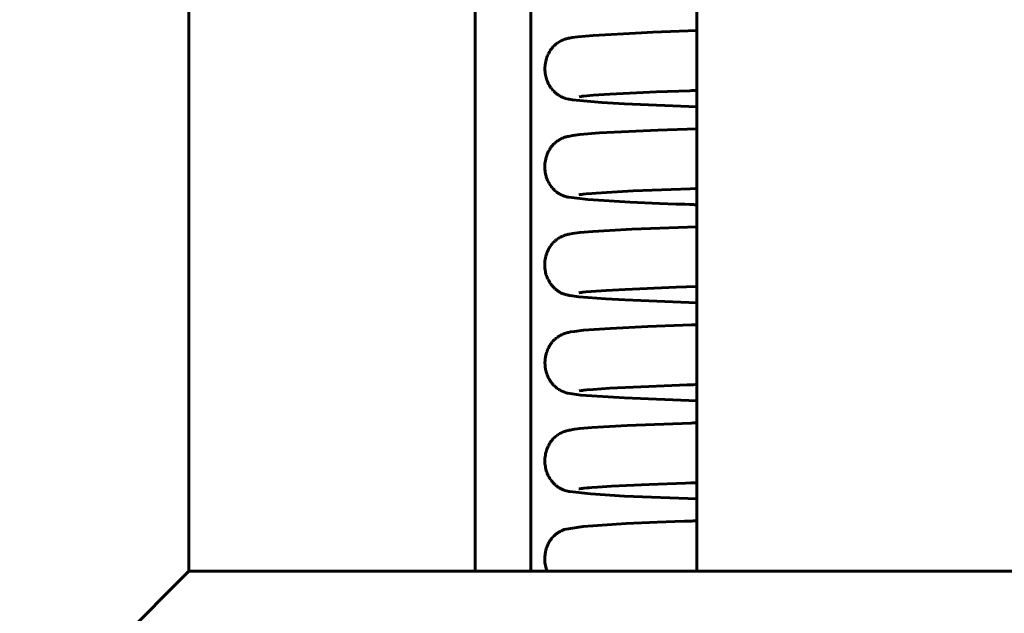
# Model space of a CAD drawing. Header units: millimetres. Extents: x 70 to 144, y 116 to 250.
# Tile 3 of 11: x 82 to 98, y 214 to 224. Entities that reach past the tile are written whole.
import ezdxf

# ---------------------------------------------------------------- set-up
doc = ezdxf.new("R2010")
doc.units = ezdxf.units.MM
doc.linetypes.add('K5LT_BASIC', pattern=[0])
doc.layers.add('Системный слой (1)', color=7, linetype='Continuous', true_color=0x6c6c6c)

# ---------------------------------------------------------------- blocks, each defined once
blk = doc.blocks.new('U14')
at = {"layer": 'Системный слой (1)', "color": 143, "linetype": 'K5LT_BASIC', "lineweight": 60, "true_color": 0x33acca}
for p, q in [((91.737, 220.385), (92.823, 220.427)), ((90.543, 220.251), (90.545, 220.252)), ((90.545, 220.252), (90.549, 220.254)), ((90.549, 220.254), (90.557, 220.258)), ((90.557, 220.258), (90.571, 220.264)), ((90.571, 220.264), (90.587, 220.271)), ((90.587, 220.271), (90.588, 220.272)), ((90.588, 220.272), (90.589, 220.272)), ((90.589, 220.272), (90.592, 220.273)), ((90.592, 220.273), (90.597, 220.276)), ((90.597, 220.276), (90.602, 220.277)), ((90.602, 220.277), (90.605, 220.278)), ((90.605, 220.278), (90.607, 220.279)), ((90.607, 220.279), (90.609, 220.28)), ((90.609, 220.28), (90.612, 220.281)), ((90.612, 220.281), (90.614, 220.282)), ((90.614, 220.282), (90.615, 220.282)), ((90.615, 220.282), (90.617, 220.283)), ((90.617, 220.283), (90.621, 220.284)), ((90.621, 220.284), (90.627, 220.286)), ((90.627, 220.286), (90.639, 220.29)), ((90.639, 220.29), (90.652, 220.293)), ((90.652, 220.293), (90.657, 220.295)), ((90.657, 220.295), (90.66, 220.296)), ((90.66, 220.296), (90.668, 220.297)), ((90.668, 220.297), (90.683, 220.301)), ((90.683, 220.301), (90.7, 220.305)), ((90.7, 220.305), (90.746, 220.313)), ((90.746, 220.313), (90.785, 220.319)), ((90.785, 220.319), (90.871, 220.329)), ((90.871, 220.329), (91.09, 220.348)), ((91.09, 220.348), (91.737, 220.385)), ((90.367, 220.087), (90.378, 220.103)), ((90.378, 220.103), (90.379, 220.104)), ((90.379, 220.104), (90.38, 220.106)), ((90.38, 220.106), (90.383, 220.111)), ((90.383, 220.111), (90.39, 220.119)), ((90.39, 220.119), (90.403, 220.136)), ((90.403, 220.136), (90.414, 220.149)), ((90.414, 220.149), (90.415, 220.15)), ((90.415, 220.15), (90.417, 220.152)), ((90.417, 220.152), (90.42, 220.156)), ((90.42, 220.156), (90.427, 220.163)), ((90.427, 220.163), (90.44, 220.176)), ((90.44, 220.176), (90.453, 220.188)), ((90.453, 220.188), (90.454, 220.189)), ((90.454, 220.189), (90.456, 220.191)), ((90.456, 220.191), (90.46, 220.194)), ((90.46, 220.194), (90.467, 220.2)), ((90.467, 220.2), (90.481, 220.211)), ((90.481, 220.211), (90.497, 220.222)), ((90.497, 220.222), (90.498, 220.223)), ((90.498, 220.223), (90.5, 220.224)), ((90.5, 220.224), (90.503, 220.227)), ((90.503, 220.227), (90.511, 220.232)), ((90.511, 220.232), (90.525, 220.241)), ((90.525, 220.241), (90.542, 220.25)), ((90.542, 220.25), (90.543, 220.251)), ((90.299, 219.918), (90.302, 219.932)), ((90.302, 219.932), (90.309, 219.958)), ((90.309, 219.958), (90.317, 219.981)), ((90.317, 219.982), (90.318, 219.985)), ((90.317, 219.981), (90.317, 219.982)), ((90.318, 219.985), (90.321, 219.992)), ((90.321, 219.992), (90.325, 220.004)), ((90.325, 220.004), (90.335, 220.027)), ((90.335, 220.027), (90.345, 220.047)), ((90.345, 220.047), (90.346, 220.049)), ((90.346, 220.049), (90.347, 220.051)), ((90.347, 220.051), (90.35, 220.056)), ((90.35, 220.056), (90.355, 220.067)), ((90.355, 220.067), (90.367, 220.087)), ((90.284, 219.804), (90.286, 219.83)), ((90.284, 219.778), (90.284, 219.804)), ((90.285, 219.765), (90.284, 219.778)), ((90.285, 219.759), (90.285, 219.765)), ((90.285, 219.756), (90.285, 219.759)), ((90.286, 219.835), (90.287, 219.841)), ((90.286, 219.831), (90.286, 219.835)), ((90.286, 219.83), (90.286, 219.831)), ((90.287, 219.841), (90.288, 219.855)), ((90.288, 219.855), (90.292, 219.882)), ((90.292, 219.882), (90.296, 219.907)), ((90.296, 219.907), (90.297, 219.908)), ((90.297, 219.912), (90.299, 219.918)), ((90.297, 219.908), (90.297, 219.912)), ((90.285, 219.754), (90.285, 219.756)), ((90.287, 219.732), (90.285, 219.754)), ((90.29, 219.707), (90.287, 219.732)), ((90.292, 219.694), (90.29, 219.707)), ((90.293, 219.688), (90.292, 219.694)), ((90.294, 219.685), (90.293, 219.688)), ((90.294, 219.684), (90.294, 219.685)), ((90.299, 219.661), (90.294, 219.684)), ((90.305, 219.636), (90.299, 219.661)), ((90.309, 219.624), (90.305, 219.636)), ((90.311, 219.618), (90.309, 219.624)), ((90.312, 219.615), (90.311, 219.618)), ((90.312, 219.613), (90.312, 219.615)), ((90.32, 219.592), (90.312, 219.613)), ((90.329, 219.568), (90.32, 219.592)), ((90.335, 219.557), (90.329, 219.568)), ((90.337, 219.551), (90.335, 219.557)), ((90.339, 219.548), (90.337, 219.551)), ((90.34, 219.546), (90.339, 219.548)), ((90.35, 219.526), (90.34, 219.546)), ((90.363, 219.504), (90.35, 219.526)), ((90.369, 219.493), (90.363, 219.504)), ((90.373, 219.488), (90.369, 219.493)), ((90.375, 219.485), (90.373, 219.488)), ((90.375, 219.484), (90.375, 219.485)), ((90.386, 219.469), (90.375, 219.484)), ((90.402, 219.448), (90.386, 219.469)), ((90.41, 219.438), (90.402, 219.448)), ((90.414, 219.433), (90.41, 219.438)), ((90.416, 219.431), (90.414, 219.433)), ((90.417, 219.43), (90.416, 219.431)), ((90.439, 219.407), (90.417, 219.43)), ((90.453, 219.393), (90.439, 219.407)), ((90.46, 219.386), (90.453, 219.393)), ((90.464, 219.383), (90.46, 219.386)), ((90.466, 219.382), (90.464, 219.383)), ((90.466, 219.381), (90.466, 219.382)), ((90.471, 219.377), (90.466, 219.381)), ((90.481, 219.37), (90.471, 219.377)), ((90.489, 219.363), (90.481, 219.37)), ((90.493, 219.36), (90.489, 219.363)), ((90.496, 219.358), (90.493, 219.36)), ((90.497, 219.358), (90.496, 219.358)), ((90.519, 219.343), (90.497, 219.358)), ((90.533, 219.334), (90.519, 219.343)), ((90.542, 219.33), (90.533, 219.334)), ((90.547, 219.327), (90.542, 219.33)), ((90.551, 219.325), (90.547, 219.327)), ((90.553, 219.324), (90.551, 219.325)), ((90.577, 219.312), (90.553, 219.324)), ((90.599, 219.304), (90.577, 219.312)), ((90.611, 219.299), (90.599, 219.304)), ((90.619, 219.297), (90.611, 219.299)), ((90.624, 219.295), (90.619, 219.297)), ((90.628, 219.294), (90.624, 219.295)), ((90.632, 219.293), (90.628, 219.294)), ((90.634, 219.292), (90.632, 219.293)), ((90.635, 219.292), (90.634, 219.292)), ((90.636, 219.292), (90.635, 219.292)), ((90.65, 219.288), (90.636, 219.292)), ((90.658, 219.286), (90.65, 219.288)), ((90.677, 219.281), (90.658, 219.286)), ((90.687, 219.279), (90.677, 219.281)), ((90.694, 219.278), (90.687, 219.279)), ((90.699, 219.277), (90.694, 219.278)), ((90.702, 219.276), (90.699, 219.277)), ((90.703, 219.276), (90.702, 219.276)), ((90.704, 219.276), (90.703, 219.276)), ((90.853, 219.255), (90.704, 219.276)), ((90.704, 219.276), (90.704, 219.276)), ((91.306, 219.22), (90.853, 219.255)), ((91.621, 219.203), (91.306, 219.22)), ((92.823, 219.156), (91.621, 219.203))]:
    blk.add_line(p, q, dxfattribs=at)
blk = doc.blocks.new('U16')
at = {"layer": 'Системный слой (1)', "color": 143, "linetype": 'K5LT_BASIC', "lineweight": 60, "true_color": 0x33acca}
for p, q in [((90.859, 222.601), (90.898, 222.607)), ((90.898, 222.607), (90.899, 222.607)), ((90.899, 222.607), (90.901, 222.607)), ((90.901, 222.607), (90.906, 222.608)), ((90.906, 222.608), (90.915, 222.609)), ((90.915, 222.609), (90.937, 222.611)), ((90.937, 222.611), (90.989, 222.617)), ((90.989, 222.617), (91.093, 222.626)), ((91.093, 222.626), (91.374, 222.645)), ((91.374, 222.645), (92.152, 222.682)), ((92.152, 222.682), (92.706, 222.702)), ((92.706, 222.702), (92.74, 222.703)), ((92.74, 222.703), (92.792, 222.705)), ((92.792, 222.705), (92.823, 222.706))]:
    blk.add_line(p, q, dxfattribs=at)
blk = doc.blocks.new('U19')
at = {"layer": 'Системный слой (1)', "color": 143, "linetype": 'K5LT_BASIC', "lineweight": 60, "true_color": 0x33acca}
for p, q in [((92.666, 217.782), (92.728, 217.785)), ((92.728, 217.785), (92.742, 217.785)), ((92.742, 217.785), (92.763, 217.786)), ((92.763, 217.786), (92.796, 217.787)), ((92.796, 217.787), (92.823, 217.788)), ((90.86, 217.682), (90.899, 217.688)), ((90.899, 217.688), (90.9, 217.689)), ((90.9, 217.689), (90.902, 217.689)), ((90.902, 217.689), (90.907, 217.689)), ((90.907, 217.689), (90.917, 217.691)), ((90.917, 217.691), (90.939, 217.693)), ((90.939, 217.693), (90.99, 217.699)), ((90.99, 217.699), (91.094, 217.708)), ((91.094, 217.708), (91.372, 217.727)), ((91.372, 217.727), (92.149, 217.763)), ((92.149, 217.763), (92.666, 217.782))]:
    blk.add_line(p, q, dxfattribs=at)
blk = doc.blocks.new('U20')
at = {"layer": 'Системный слой (1)', "color": 143, "linetype": 'K5LT_BASIC', "lineweight": 60, "true_color": 0x33acca}
for p, q in [((91.662, 217.103), (92.729, 217.145)), ((92.729, 217.145), (92.766, 217.146)), ((92.766, 217.146), (92.775, 217.147)), ((92.775, 217.147), (92.788, 217.147)), ((92.788, 217.147), (92.808, 217.148)), ((92.808, 217.148), (92.823, 217.148)), ((90.519, 216.958), (90.535, 216.968)), ((90.535, 216.968), (90.536, 216.968)), ((90.536, 216.968), (90.538, 216.969)), ((90.538, 216.969), (90.542, 216.971)), ((90.542, 216.971), (90.55, 216.975)), ((90.55, 216.975), (90.564, 216.983)), ((90.564, 216.983), (90.581, 216.99)), ((90.581, 216.99), (90.582, 216.991)), ((90.582, 216.991), (90.584, 216.991)), ((90.584, 216.991), (90.587, 216.993)), ((90.587, 216.993), (90.594, 216.996)), ((90.594, 216.996), (90.605, 217)), ((90.605, 217), (90.611, 217.002)), ((90.611, 217.002), (90.615, 217.003)), ((90.615, 217.003), (90.617, 217.004)), ((90.617, 217.004), (90.62, 217.005)), ((90.62, 217.005), (90.622, 217.006)), ((90.622, 217.006), (90.623, 217.006)), ((90.623, 217.006), (90.625, 217.007)), ((90.625, 217.007), (90.629, 217.008)), ((90.629, 217.008), (90.637, 217.011)), ((90.637, 217.011), (90.65, 217.014)), ((90.65, 217.014), (90.661, 217.017)), ((90.661, 217.017), (90.666, 217.019)), ((90.666, 217.019), (90.668, 217.019)), ((90.668, 217.019), (90.674, 217.021)), ((90.674, 217.021), (90.686, 217.023)), ((90.686, 217.023), (90.708, 217.028)), ((90.708, 217.028), (90.752, 217.035)), ((90.752, 217.035), (90.788, 217.041)), ((90.788, 217.041), (90.869, 217.051)), ((90.869, 217.051), (91.073, 217.069)), ((91.073, 217.069), (91.662, 217.103)), ((90.361, 216.796), (90.371, 216.812)), ((90.371, 216.812), (90.372, 216.814)), ((90.372, 216.814), (90.374, 216.816)), ((90.374, 216.816), (90.377, 216.82)), ((90.377, 216.82), (90.383, 216.829)), ((90.383, 216.829), (90.396, 216.847)), ((90.396, 216.847), (90.407, 216.861)), ((90.407, 216.861), (90.408, 216.862)), ((90.408, 216.862), (90.41, 216.864)), ((90.41, 216.864), (90.413, 216.868)), ((90.413, 216.868), (90.42, 216.875)), ((90.42, 216.875), (90.433, 216.89)), ((90.433, 216.89), (90.447, 216.903)), ((90.447, 216.903), (90.448, 216.904)), ((90.448, 216.904), (90.45, 216.906)), ((90.45, 216.906), (90.453, 216.909)), ((90.453, 216.909), (90.461, 216.915)), ((90.461, 216.915), (90.475, 216.927)), ((90.475, 216.927), (90.49, 216.939)), ((90.49, 216.939), (90.491, 216.94)), ((90.491, 216.94), (90.493, 216.941)), ((90.493, 216.941), (90.497, 216.944)), ((90.497, 216.944), (90.505, 216.949)), ((90.505, 216.949), (90.519, 216.958)), ((90.297, 216.621), (90.299, 216.634)), ((90.299, 216.634), (90.306, 216.661)), ((90.306, 216.661), (90.313, 216.685)), ((90.313, 216.686), (90.314, 216.689)), ((90.313, 216.685), (90.313, 216.686)), ((90.314, 216.689), (90.316, 216.696)), ((90.316, 216.696), (90.321, 216.708)), ((90.321, 216.708), (90.33, 216.733)), ((90.33, 216.733), (90.339, 216.754)), ((90.339, 216.754), (90.34, 216.755)), ((90.34, 216.755), (90.341, 216.758)), ((90.341, 216.758), (90.344, 216.764)), ((90.344, 216.764), (90.35, 216.775)), ((90.35, 216.775), (90.361, 216.796)), ((90.286, 216.512), (90.287, 216.532)), ((90.287, 216.487), (90.286, 216.512)), ((90.287, 216.543), (90.288, 216.556)), ((90.287, 216.537), (90.287, 216.543)), ((90.287, 216.534), (90.287, 216.537)), ((90.287, 216.532), (90.287, 216.534)), ((90.287, 216.475), (90.287, 216.487)), ((90.288, 216.469), (90.287, 216.475)), ((90.288, 216.556), (90.291, 216.582)), ((90.288, 216.466), (90.288, 216.469)), ((90.291, 216.582), (90.295, 216.609)), ((90.295, 216.614), (90.297, 216.621)), ((90.295, 216.611), (90.295, 216.614)), ((90.295, 216.609), (90.295, 216.611)), ((90.288, 216.464), (90.288, 216.466)), ((90.29, 216.443), (90.288, 216.464)), ((90.294, 216.417), (90.29, 216.443)), ((90.296, 216.405), (90.294, 216.417)), ((90.297, 216.399), (90.296, 216.405)), ((90.298, 216.395), (90.297, 216.399)), ((90.298, 216.394), (90.298, 216.395)), ((90.303, 216.371), (90.298, 216.394)), ((90.31, 216.346), (90.303, 216.371)), ((90.314, 216.334), (90.31, 216.346)), ((90.316, 216.328), (90.314, 216.334)), ((90.318, 216.325), (90.316, 216.328)), ((90.318, 216.324), (90.318, 216.325)), ((90.326, 216.303), (90.318, 216.324)), ((90.336, 216.279), (90.326, 216.303)), ((90.342, 216.267), (90.336, 216.279)), ((90.345, 216.262), (90.342, 216.267)), ((90.346, 216.259), (90.345, 216.262)), ((90.347, 216.257), (90.346, 216.259)), ((90.358, 216.238), (90.347, 216.257)), ((90.371, 216.216), (90.358, 216.238)), ((90.378, 216.205), (90.371, 216.216)), ((90.381, 216.2), (90.378, 216.205)), ((90.383, 216.197), (90.381, 216.2)), ((90.384, 216.196), (90.383, 216.197)), ((90.396, 216.18), (90.384, 216.196)), ((90.412, 216.16), (90.396, 216.18)), ((90.42, 216.15), (90.412, 216.16)), ((90.424, 216.146), (90.42, 216.15)), ((90.426, 216.144), (90.424, 216.146)), ((90.427, 216.143), (90.426, 216.144)), ((90.44, 216.129), (90.427, 216.143)), ((90.459, 216.112), (90.44, 216.129)), ((90.467, 216.104), (90.459, 216.112)), ((90.472, 216.1), (90.467, 216.104)), ((90.474, 216.099), (90.472, 216.1)), ((90.475, 216.098), (90.474, 216.099)), ((90.48, 216.094), (90.475, 216.098)), ((90.498, 216.08), (90.48, 216.094)), ((90.509, 216.072), (90.498, 216.08)), ((90.517, 216.067), (90.509, 216.072)), ((90.522, 216.064), (90.517, 216.067)), ((90.524, 216.063), (90.522, 216.064)), ((90.568, 216.039), (90.524, 216.063)), ((90.591, 216.029), (90.568, 216.039)), ((90.604, 216.024), (90.591, 216.029)), ((90.612, 216.022), (90.604, 216.024)), ((90.617, 216.02), (90.612, 216.022)), ((90.621, 216.019), (90.617, 216.02)), ((90.642, 216.013), (90.621, 216.019)), ((90.671, 216.005), (90.642, 216.013)), ((90.685, 216.002), (90.671, 216.005)), ((90.691, 216.001), (90.685, 216.002)), ((90.694, 216), (90.691, 216.001)), ((90.696, 216), (90.694, 216)), ((90.697, 216), (90.696, 216)), ((90.703, 215.998), (90.697, 216)), ((91.046, 215.959), (90.703, 215.998)), ((91.619, 215.924), (91.046, 215.959)), ((92.823, 215.877), (91.619, 215.924))]:
    blk.add_line(p, q, dxfattribs=at)
blk = doc.blocks.new('U25')
at = {"layer": 'Системный слой (1)', "color": 143, "linetype": 'K5LT_BASIC', "lineweight": 60, "true_color": 0x33acca}
for p, q in [((90.564, 223.539), (90.58, 223.547)), ((90.58, 223.547), (90.581, 223.547)), ((90.581, 223.547), (90.583, 223.548)), ((90.583, 223.548), (90.585, 223.549)), ((90.585, 223.549), (90.591, 223.551)), ((90.591, 223.551), (90.597, 223.554)), ((90.597, 223.554), (90.6, 223.555)), ((90.6, 223.555), (90.603, 223.556)), ((90.603, 223.556), (90.605, 223.557)), ((90.605, 223.557), (90.608, 223.558)), ((90.608, 223.558), (90.609, 223.558)), ((90.609, 223.558), (90.61, 223.559)), ((90.61, 223.559), (90.612, 223.559)), ((90.612, 223.559), (90.616, 223.56)), ((90.616, 223.56), (90.622, 223.563)), ((90.622, 223.563), (90.634, 223.567)), ((90.634, 223.567), (90.647, 223.57)), ((90.647, 223.57), (90.653, 223.572)), ((90.653, 223.572), (90.656, 223.573)), ((90.656, 223.573), (90.662, 223.575)), ((90.662, 223.575), (90.674, 223.578)), ((90.674, 223.578), (90.698, 223.583)), ((90.698, 223.583), (90.742, 223.591)), ((90.742, 223.591), (90.839, 223.604)), ((90.839, 223.604), (91.092, 223.627)), ((91.092, 223.627), (91.899, 223.671)), ((91.899, 223.671), (92.091, 223.679)), ((92.091, 223.679), (92.823, 223.706)), ((90.377, 223.376), (90.383, 223.385)), ((90.383, 223.385), (90.396, 223.403)), ((90.396, 223.403), (90.407, 223.416)), ((90.407, 223.416), (90.408, 223.417)), ((90.408, 223.417), (90.409, 223.419)), ((90.409, 223.419), (90.413, 223.423)), ((90.413, 223.423), (90.42, 223.431)), ((90.42, 223.431), (90.433, 223.445)), ((90.433, 223.445), (90.447, 223.459)), ((90.447, 223.459), (90.448, 223.46)), ((90.448, 223.46), (90.45, 223.462)), ((90.45, 223.462), (90.453, 223.465)), ((90.453, 223.465), (90.461, 223.471)), ((90.461, 223.471), (90.475, 223.483)), ((90.475, 223.483), (90.49, 223.495)), ((90.49, 223.495), (90.491, 223.495)), ((90.491, 223.495), (90.493, 223.497)), ((90.493, 223.497), (90.497, 223.5)), ((90.497, 223.5), (90.504, 223.505)), ((90.504, 223.505), (90.519, 223.514)), ((90.519, 223.514), (90.536, 223.524)), ((90.536, 223.524), (90.537, 223.525)), ((90.537, 223.525), (90.539, 223.526)), ((90.539, 223.526), (90.542, 223.528)), ((90.542, 223.528), (90.55, 223.532)), ((90.55, 223.532), (90.564, 223.539)), ((90.3, 223.19), (90.307, 223.216)), ((90.307, 223.216), (90.314, 223.241)), ((90.314, 223.242), (90.315, 223.245)), ((90.314, 223.241), (90.314, 223.242)), ((90.315, 223.245), (90.317, 223.252)), ((90.317, 223.252), (90.321, 223.264)), ((90.321, 223.264), (90.331, 223.289)), ((90.331, 223.289), (90.34, 223.309)), ((90.34, 223.311), (90.342, 223.313)), ((90.34, 223.309), (90.34, 223.311)), ((90.342, 223.313), (90.344, 223.319)), ((90.344, 223.319), (90.35, 223.33)), ((90.35, 223.33), (90.361, 223.351)), ((90.361, 223.351), (90.372, 223.368)), ((90.372, 223.368), (90.373, 223.369)), ((90.373, 223.369), (90.374, 223.372)), ((90.374, 223.372), (90.377, 223.376)), ((90.287, 223.063), (90.288, 223.088)), ((90.288, 223.037), (90.287, 223.063)), ((90.288, 223.1), (90.289, 223.113)), ((90.288, 223.093), (90.288, 223.1)), ((90.288, 223.089), (90.288, 223.093)), ((90.288, 223.088), (90.288, 223.089)), ((90.289, 223.113), (90.292, 223.139)), ((90.292, 223.139), (90.296, 223.165)), ((90.296, 223.167), (90.297, 223.17)), ((90.296, 223.165), (90.296, 223.167)), ((90.297, 223.17), (90.298, 223.177)), ((90.298, 223.177), (90.3, 223.19)), ((90.289, 223.025), (90.288, 223.037)), ((90.29, 223.018), (90.289, 223.025)), ((90.29, 223.015), (90.29, 223.018)), ((90.29, 223.013), (90.29, 223.015)), ((90.292, 222.992), (90.29, 223.013)), ((90.296, 222.967), (90.292, 222.992)), ((90.299, 222.954), (90.296, 222.967)), ((90.3, 222.948), (90.299, 222.954)), ((90.301, 222.945), (90.3, 222.948)), ((90.301, 222.943), (90.301, 222.945)), ((90.307, 222.921), (90.301, 222.943)), ((90.314, 222.897), (90.307, 222.921)), ((90.318, 222.884), (90.314, 222.897)), ((90.32, 222.878), (90.318, 222.884)), ((90.321, 222.875), (90.32, 222.878)), ((90.322, 222.874), (90.321, 222.875)), ((90.331, 222.852), (90.322, 222.874)), ((90.341, 222.829), (90.331, 222.852)), ((90.347, 222.817), (90.341, 222.829)), ((90.35, 222.812), (90.347, 222.817)), ((90.351, 222.809), (90.35, 222.812)), ((90.352, 222.808), (90.351, 222.809)), ((90.362, 222.789), (90.352, 222.808)), ((90.376, 222.767), (90.362, 222.789)), ((90.383, 222.757), (90.376, 222.767)), ((90.387, 222.752), (90.383, 222.757)), ((90.388, 222.749), (90.387, 222.752)), ((90.389, 222.748), (90.388, 222.749)), ((90.402, 222.731), (90.389, 222.748)), ((90.418, 222.711), (90.402, 222.731)), ((90.426, 222.702), (90.418, 222.711)), ((90.431, 222.698), (90.426, 222.702)), ((90.433, 222.696), (90.431, 222.698)), ((90.434, 222.694), (90.433, 222.696)), ((90.452, 222.676), (90.434, 222.694)), ((90.468, 222.662), (90.452, 222.676)), ((90.476, 222.655), (90.468, 222.662)), ((90.48, 222.652), (90.476, 222.655)), ((90.482, 222.65), (90.48, 222.652)), ((90.483, 222.65), (90.482, 222.65)), ((90.501, 222.636), (90.483, 222.65)), ((90.512, 222.629), (90.501, 222.636)), ((90.517, 222.626), (90.512, 222.629)), ((90.519, 222.624), (90.517, 222.626)), ((90.52, 222.623), (90.519, 222.624)), ((90.521, 222.623), (90.52, 222.623)), ((90.522, 222.622), (90.521, 222.623)), ((90.525, 222.62), (90.522, 222.622)), ((90.53, 222.617), (90.525, 222.62)), ((90.534, 222.615), (90.53, 222.617)), ((90.536, 222.614), (90.534, 222.615)), ((90.537, 222.613), (90.536, 222.614)), ((90.539, 222.612), (90.537, 222.613)), ((90.537, 222.613), (90.537, 222.613)), ((90.541, 222.611), (90.539, 222.612)), ((90.543, 222.61), (90.541, 222.611)), ((90.544, 222.609), (90.543, 222.61)), ((90.545, 222.609), (90.544, 222.609)), ((90.546, 222.608), (90.545, 222.609)), ((90.545, 222.609), (90.545, 222.609)), ((90.547, 222.608), (90.546, 222.608)), ((90.55, 222.606), (90.547, 222.608)), ((90.551, 222.606), (90.55, 222.606)), ((90.552, 222.605), (90.551, 222.606)), ((90.565, 222.599), (90.552, 222.605)), ((90.579, 222.592), (90.565, 222.599)), ((90.588, 222.589), (90.579, 222.592)), ((90.593, 222.587), (90.588, 222.589)), ((90.596, 222.585), (90.593, 222.587)), ((90.598, 222.585), (90.596, 222.585)), ((90.599, 222.584), (90.598, 222.585)), ((90.601, 222.583), (90.599, 222.584)), ((90.607, 222.581), (90.601, 222.583)), ((90.616, 222.578), (90.607, 222.581)), ((90.633, 222.573), (90.616, 222.578)), ((90.68, 222.561), (90.633, 222.573)), ((90.692, 222.558), (90.68, 222.561)), ((90.75, 222.548), (90.692, 222.558)), ((91.239, 222.503), (90.75, 222.548)), ((91.617, 222.482), (91.239, 222.503)), ((92.823, 222.434), (91.617, 222.482))]:
    blk.add_line(p, q, dxfattribs=at)
blk = doc.blocks.new('U27')
at = {"layer": 'Системный слой (1)', "color": 143, "linetype": 'K5LT_BASIC', "lineweight": 60, "true_color": 0x33acca}
for p, q in [((92.004, 218.758), (92.734, 218.785)), ((92.734, 218.785), (92.747, 218.785)), ((92.747, 218.785), (92.754, 218.785)), ((92.754, 218.785), (92.757, 218.785)), ((92.757, 218.785), (92.765, 218.786)), ((92.765, 218.786), (92.769, 218.786)), ((92.769, 218.786), (92.775, 218.786)), ((92.775, 218.786), (92.784, 218.786)), ((92.784, 218.786), (92.798, 218.787)), ((92.798, 218.787), (92.819, 218.787)), ((92.819, 218.787), (92.823, 218.788)), ((90.537, 218.607), (90.538, 218.607)), ((90.538, 218.607), (90.54, 218.608)), ((90.54, 218.608), (90.544, 218.61)), ((90.544, 218.61), (90.552, 218.614)), ((90.552, 218.614), (90.566, 218.621)), ((90.566, 218.621), (90.582, 218.629)), ((90.582, 218.629), (90.584, 218.63)), ((90.582, 218.629), (90.582, 218.629)), ((90.584, 218.63), (90.586, 218.631)), ((90.586, 218.631), (90.591, 218.633)), ((90.591, 218.633), (90.594, 218.634)), ((90.594, 218.634), (90.596, 218.635)), ((90.596, 218.635), (90.598, 218.635)), ((90.598, 218.635), (90.6, 218.636)), ((90.6, 218.636), (90.602, 218.637)), ((90.602, 218.637), (90.605, 218.638)), ((90.605, 218.638), (90.606, 218.638)), ((90.606, 218.638), (90.607, 218.639)), ((90.607, 218.639), (90.611, 218.64)), ((90.611, 218.64), (90.617, 218.642)), ((90.617, 218.642), (90.628, 218.646)), ((90.628, 218.646), (90.642, 218.65)), ((90.642, 218.65), (90.648, 218.652)), ((90.648, 218.652), (90.649, 218.652)), ((90.649, 218.652), (90.65, 218.653)), ((90.65, 218.653), (90.652, 218.653)), ((90.652, 218.653), (90.657, 218.655)), ((90.657, 218.655), (90.666, 218.657)), ((90.666, 218.657), (90.683, 218.661)), ((90.683, 218.661), (90.716, 218.668)), ((90.716, 218.668), (90.78, 218.678)), ((90.78, 218.678), (90.932, 218.696)), ((90.932, 218.696), (91.377, 218.728)), ((91.377, 218.728), (92.004, 218.758)), ((90.363, 218.434), (90.373, 218.451)), ((90.373, 218.451), (90.374, 218.452)), ((90.374, 218.452), (90.376, 218.455)), ((90.376, 218.455), (90.379, 218.459)), ((90.379, 218.459), (90.385, 218.468)), ((90.385, 218.468), (90.397, 218.485)), ((90.397, 218.485), (90.408, 218.499)), ((90.408, 218.499), (90.409, 218.5)), ((90.409, 218.5), (90.411, 218.502)), ((90.411, 218.502), (90.414, 218.506)), ((90.414, 218.506), (90.421, 218.514)), ((90.421, 218.514), (90.435, 218.528)), ((90.435, 218.528), (90.449, 218.542)), ((90.449, 218.542), (90.45, 218.543)), ((90.45, 218.543), (90.452, 218.544)), ((90.452, 218.544), (90.455, 218.548)), ((90.455, 218.548), (90.462, 218.554)), ((90.462, 218.554), (90.477, 218.566)), ((90.477, 218.566), (90.492, 218.577)), ((90.492, 218.577), (90.493, 218.578)), ((90.493, 218.578), (90.495, 218.579)), ((90.495, 218.579), (90.498, 218.582)), ((90.498, 218.582), (90.506, 218.587)), ((90.506, 218.587), (90.52, 218.596)), ((90.52, 218.596), (90.537, 218.607)), ((90.301, 218.273), (90.308, 218.3)), ((90.308, 218.3), (90.315, 218.324)), ((90.315, 218.325), (90.316, 218.329)), ((90.315, 218.324), (90.315, 218.325)), ((90.316, 218.329), (90.318, 218.335)), ((90.318, 218.335), (90.323, 218.348)), ((90.323, 218.348), (90.332, 218.372)), ((90.332, 218.372), (90.341, 218.392)), ((90.341, 218.392), (90.342, 218.393)), ((90.342, 218.393), (90.343, 218.396)), ((90.343, 218.396), (90.346, 218.402)), ((90.346, 218.402), (90.351, 218.413)), ((90.351, 218.413), (90.363, 218.434)), ((90.288, 218.173), (90.289, 218.176)), ((90.288, 218.171), (90.288, 218.173)), ((90.288, 218.147), (90.288, 218.171)), ((90.289, 218.121), (90.288, 218.147)), ((90.289, 218.183), (90.29, 218.196)), ((90.289, 218.176), (90.289, 218.183)), ((90.289, 218.108), (90.289, 218.121)), ((90.29, 218.196), (90.293, 218.223)), ((90.293, 218.223), (90.296, 218.248)), ((90.296, 218.248), (90.297, 218.25)), ((90.297, 218.253), (90.299, 218.26)), ((90.297, 218.25), (90.297, 218.253)), ((90.299, 218.26), (90.301, 218.273)), ((90.29, 218.101), (90.289, 218.108)), ((90.29, 218.098), (90.29, 218.101)), ((90.29, 218.097), (90.29, 218.098)), ((90.293, 218.075), (90.29, 218.097)), ((90.297, 218.05), (90.293, 218.075)), ((90.299, 218.037), (90.297, 218.05)), ((90.3, 218.031), (90.299, 218.037)), ((90.301, 218.028), (90.3, 218.031)), ((90.301, 218.026), (90.301, 218.028)), ((90.307, 218.004), (90.301, 218.026)), ((90.314, 217.979), (90.307, 218.004)), ((90.318, 217.967), (90.314, 217.979)), ((90.32, 217.961), (90.318, 217.967)), ((90.322, 217.958), (90.32, 217.961)), ((90.322, 217.957), (90.322, 217.958)), ((90.331, 217.935), (90.322, 217.957)), ((90.341, 217.912), (90.331, 217.935)), ((90.347, 217.9), (90.341, 217.912)), ((90.35, 217.895), (90.347, 217.9)), ((90.351, 217.892), (90.35, 217.895)), ((90.352, 217.89), (90.351, 217.892)), ((90.362, 217.872), (90.352, 217.89)), ((90.376, 217.85), (90.362, 217.872)), ((90.383, 217.84), (90.376, 217.85)), ((90.386, 217.834), (90.383, 217.84)), ((90.388, 217.832), (90.386, 217.834)), ((90.389, 217.831), (90.388, 217.832)), ((90.402, 217.814), (90.389, 217.831)), ((90.418, 217.794), (90.402, 217.814)), ((90.426, 217.784), (90.418, 217.794)), ((90.431, 217.78), (90.426, 217.784)), ((90.433, 217.778), (90.431, 217.78)), ((90.434, 217.777), (90.433, 217.778)), ((90.442, 217.768), (90.434, 217.777)), ((90.463, 217.748), (90.442, 217.768)), ((90.474, 217.739), (90.463, 217.748)), ((90.479, 217.735), (90.474, 217.739)), ((90.481, 217.733), (90.479, 217.735)), ((90.483, 217.732), (90.481, 217.733)), ((90.487, 217.729), (90.483, 217.732)), ((90.518, 217.707), (90.487, 217.729)), ((90.531, 217.698), (90.518, 217.707)), ((90.538, 217.695), (90.531, 217.698)), ((90.541, 217.693), (90.538, 217.695)), ((90.542, 217.692), (90.541, 217.693)), ((90.559, 217.683), (90.542, 217.692)), ((90.587, 217.671), (90.559, 217.683)), ((90.603, 217.665), (90.587, 217.671)), ((90.61, 217.662), (90.603, 217.665)), ((90.614, 217.661), (90.61, 217.662)), ((90.616, 217.66), (90.614, 217.661)), ((90.644, 217.651), (90.616, 217.66)), ((90.616, 217.66), (90.616, 217.66)), ((90.66, 217.647), (90.644, 217.651)), ((90.67, 217.645), (90.66, 217.647)), ((90.886, 217.612), (90.67, 217.645)), ((91.617, 217.564), (90.886, 217.612)), ((92.823, 217.516), (91.617, 217.564))]:
    blk.add_line(p, q, dxfattribs=at)
blk = doc.blocks.new('U31')
at = {"layer": 'Системный слой (1)', "color": 143, "linetype": 'K5LT_BASIC', "lineweight": 60, "true_color": 0x33acca}
for p, q in [((92.027, 216.119), (92.633, 216.142)), ((92.633, 216.142), (92.724, 216.145)), ((92.724, 216.145), (92.751, 216.146)), ((92.751, 216.146), (92.793, 216.147)), ((92.793, 216.147), (92.823, 216.148)), ((90.858, 216.043), (90.898, 216.049)), ((90.898, 216.049), (90.899, 216.05)), ((90.899, 216.05), (90.901, 216.05)), ((90.901, 216.05), (90.906, 216.05)), ((90.906, 216.05), (90.916, 216.052)), ((90.916, 216.052), (90.938, 216.054)), ((90.938, 216.054), (90.991, 216.06)), ((90.991, 216.06), (90.992, 216.06)), ((90.992, 216.06), (90.994, 216.06)), ((90.994, 216.06), (90.999, 216.06)), ((90.999, 216.06), (91.008, 216.061)), ((91.008, 216.061), (91.028, 216.063)), ((91.028, 216.063), (91.07, 216.067)), ((91.07, 216.067), (91.166, 216.074)), ((91.166, 216.074), (91.4, 216.089)), ((91.4, 216.089), (92.027, 216.119))]:
    blk.add_line(p, q, dxfattribs=at)
blk = doc.blocks.new('U38')
at = {"layer": 'Системный слой (1)', "color": 143, "linetype": 'K5LT_BASIC', "lineweight": 60, "true_color": 0x33acca}
for p, q in [((92.161, 215.485), (91.644, 215.463)), ((92.46, 215.496), (92.161, 215.485)), ((92.619, 215.502), (92.46, 215.496)), ((92.7, 215.505), (92.619, 215.502)), ((92.74, 215.506), (92.7, 215.505)), ((92.763, 215.507), (92.74, 215.506)), ((92.782, 215.508), (92.763, 215.507)), ((92.823, 215.509), (92.782, 215.508)), ((90.516, 215.317), (90.515, 215.317)), ((90.517, 215.318), (90.516, 215.317)), ((90.544, 215.334), (90.517, 215.318)), ((90.557, 215.34), (90.544, 215.334)), ((90.562, 215.343), (90.557, 215.34)), ((90.565, 215.344), (90.562, 215.343)), ((90.566, 215.345), (90.565, 215.344)), ((90.608, 215.362), (90.566, 215.345)), ((90.928, 215.417), (90.608, 215.362)), ((91.644, 215.463), (90.928, 215.417)), ((90.365, 215.165), (90.354, 215.146)), ((90.371, 215.174), (90.365, 215.165)), ((90.374, 215.179), (90.371, 215.174)), ((90.376, 215.181), (90.374, 215.179)), ((90.384, 215.193), (90.376, 215.182)), ((90.376, 215.182), (90.376, 215.181)), ((90.398, 215.212), (90.384, 215.193)), ((90.405, 215.221), (90.398, 215.212)), ((90.409, 215.225), (90.405, 215.221)), ((90.411, 215.227), (90.409, 215.225)), ((90.412, 215.228), (90.411, 215.227)), ((90.422, 215.24), (90.412, 215.228)), ((90.441, 215.259), (90.422, 215.24)), ((90.45, 215.268), (90.441, 215.259)), ((90.455, 215.272), (90.45, 215.268)), ((90.458, 215.274), (90.455, 215.272)), ((90.459, 215.275), (90.458, 215.274)), ((90.477, 215.29), (90.459, 215.275)), ((90.498, 215.305), (90.477, 215.29)), ((90.508, 215.312), (90.498, 215.305)), ((90.513, 215.315), (90.508, 215.312)), ((90.515, 215.317), (90.513, 215.315)), ((90.297, 214.989), (90.296, 214.985)), ((90.303, 215.014), (90.297, 214.99)), ((90.297, 214.99), (90.297, 214.989)), ((90.31, 215.039), (90.303, 215.014)), ((90.313, 215.052), (90.31, 215.039)), ((90.315, 215.058), (90.313, 215.052)), ((90.316, 215.061), (90.315, 215.058)), ((90.317, 215.062), (90.316, 215.061)), ((90.325, 215.084), (90.317, 215.062)), ((90.335, 215.107), (90.325, 215.084)), ((90.34, 215.118), (90.335, 215.107)), ((90.342, 215.123), (90.34, 215.118)), ((90.343, 215.126), (90.342, 215.123)), ((90.344, 215.127), (90.343, 215.126)), ((90.354, 215.146), (90.344, 215.127)), ((90.286, 214.901), (90.285, 214.887)), ((90.285, 214.887), (90.285, 214.86)), ((90.285, 214.86), (90.286, 214.835)), ((90.287, 214.913), (90.286, 214.912)), ((90.286, 214.912), (90.286, 214.908)), ((90.286, 214.908), (90.286, 214.901)), ((90.286, 214.835), (90.286, 214.834)), ((90.286, 214.834), (90.286, 214.83)), ((90.286, 214.83), (90.287, 214.824)), ((90.289, 214.939), (90.287, 214.913)), ((90.287, 214.824), (90.288, 214.811)), ((90.293, 214.966), (90.289, 214.939)), ((90.295, 214.979), (90.293, 214.966)), ((90.296, 214.985), (90.295, 214.979)), ((90.288, 214.811), (90.291, 214.784)), ((90.291, 214.784), (90.296, 214.761)), ((90.296, 214.761), (90.296, 214.76)), ((90.296, 214.76), (90.296, 214.757)), ((90.296, 214.757), (90.298, 214.751)), ((90.298, 214.751), (90.301, 214.738)), ((90.301, 214.738), (90.307, 214.714)), ((90.307, 214.714), (90.313, 214.695)), ((90.313, 214.695), (90.314, 214.694)), ((90.314, 214.694), (90.314, 214.691)), ((90.314, 214.691), (90.316, 214.687)), ((90.316, 214.687), (90.319, 214.678)), ((90.319, 214.678), (90.323, 214.668))]:
    blk.add_line(p, q, dxfattribs=at)
blk = doc.blocks.new('U41')
at = {"layer": 'Системный слой (1)', "color": 143, "linetype": 'K5LT_BASIC', "lineweight": 60, "true_color": 0x33acca}
for p, q in [((90.853, 219.321), (90.887, 219.326)), ((90.887, 219.326), (90.887, 219.326)), ((90.887, 219.326), (90.889, 219.326)), ((90.889, 219.326), (90.893, 219.327)), ((90.893, 219.327), (90.902, 219.328)), ((90.902, 219.328), (90.922, 219.331)), ((90.922, 219.331), (90.969, 219.336)), ((90.969, 219.336), (91.059, 219.344)), ((91.059, 219.344), (91.062, 219.344)), ((91.062, 219.344), (91.309, 219.362)), ((91.309, 219.362), (91.627, 219.38)), ((91.627, 219.38), (92.48, 219.415)), ((92.48, 219.415), (92.823, 219.427))]:
    blk.add_line(p, q, dxfattribs=at)
blk = doc.blocks.new('U45')
at = {"layer": 'Системный слой (1)', "color": 143, "linetype": 'K5LT_BASIC', "lineweight": 60, "true_color": 0x33acca}
for p, q in [((92.171, 222.043), (92.823, 222.066)), ((90.554, 221.896), (90.559, 221.898)), ((90.559, 221.898), (90.566, 221.902)), ((90.566, 221.902), (90.567, 221.902)), ((90.567, 221.902), (90.568, 221.902)), ((90.568, 221.902), (90.57, 221.903)), ((90.57, 221.903), (90.573, 221.905)), ((90.573, 221.905), (90.581, 221.908)), ((90.581, 221.908), (90.59, 221.912)), ((90.59, 221.912), (90.591, 221.912)), ((90.591, 221.912), (90.591, 221.913)), ((90.591, 221.913), (90.592, 221.913)), ((90.592, 221.913), (90.593, 221.913)), ((90.593, 221.913), (90.594, 221.914)), ((90.593, 221.913), (90.593, 221.913)), ((90.593, 221.913), (90.593, 221.913)), ((90.594, 221.914), (90.594, 221.914)), ((90.594, 221.914), (90.595, 221.914)), ((90.595, 221.914), (90.596, 221.914)), ((90.596, 221.914), (90.597, 221.915)), ((90.596, 221.914), (90.596, 221.914)), ((90.597, 221.915), (90.597, 221.915)), ((90.597, 221.915), (90.598, 221.915)), ((90.598, 221.915), (90.598, 221.915)), ((90.598, 221.915), (90.599, 221.915)), ((90.599, 221.915), (90.599, 221.916)), ((90.599, 221.916), (90.599, 221.916)), ((90.599, 221.916), (90.6, 221.916)), ((90.6, 221.916), (90.601, 221.916)), ((90.601, 221.916), (90.602, 221.917)), ((90.602, 221.917), (90.603, 221.917)), ((90.603, 221.917), (90.606, 221.918)), ((90.606, 221.918), (90.611, 221.92)), ((90.611, 221.92), (90.62, 221.923)), ((90.62, 221.923), (90.635, 221.928)), ((90.635, 221.928), (90.644, 221.931)), ((90.644, 221.931), (90.648, 221.932)), ((90.648, 221.932), (90.652, 221.933)), ((90.652, 221.933), (90.66, 221.935)), ((90.66, 221.935), (90.674, 221.938)), ((90.674, 221.938), (90.702, 221.944)), ((90.702, 221.944), (90.755, 221.954)), ((90.755, 221.954), (90.873, 221.969)), ((90.873, 221.969), (91.201, 221.995)), ((91.201, 221.995), (92.171, 222.043)), ((90.361, 221.715), (90.373, 221.734)), ((90.373, 221.734), (90.382, 221.748)), ((90.382, 221.748), (90.383, 221.749)), ((90.383, 221.749), (90.384, 221.751)), ((90.384, 221.751), (90.388, 221.755)), ((90.388, 221.755), (90.394, 221.764)), ((90.394, 221.764), (90.406, 221.779)), ((90.406, 221.779), (90.419, 221.793)), ((90.419, 221.793), (90.42, 221.794)), ((90.42, 221.794), (90.421, 221.796)), ((90.421, 221.796), (90.425, 221.8)), ((90.425, 221.8), (90.432, 221.807)), ((90.432, 221.807), (90.446, 221.821)), ((90.446, 221.821), (90.46, 221.833)), ((90.46, 221.833), (90.461, 221.834)), ((90.461, 221.834), (90.463, 221.836)), ((90.463, 221.836), (90.467, 221.839)), ((90.467, 221.839), (90.474, 221.845)), ((90.474, 221.845), (90.489, 221.856)), ((90.489, 221.856), (90.504, 221.867)), ((90.504, 221.867), (90.505, 221.867)), ((90.505, 221.867), (90.507, 221.869)), ((90.507, 221.869), (90.511, 221.871)), ((90.511, 221.871), (90.518, 221.876)), ((90.518, 221.876), (90.533, 221.884)), ((90.533, 221.884), (90.549, 221.893)), ((90.549, 221.893), (90.55, 221.894)), ((90.55, 221.894), (90.551, 221.894)), ((90.551, 221.894), (90.554, 221.896)), ((90.301, 221.564), (90.302, 221.57)), ((90.302, 221.57), (90.306, 221.584)), ((90.306, 221.584), (90.314, 221.609)), ((90.314, 221.609), (90.322, 221.632)), ((90.322, 221.634), (90.323, 221.637)), ((90.322, 221.632), (90.322, 221.634)), ((90.323, 221.637), (90.326, 221.643)), ((90.326, 221.643), (90.331, 221.655)), ((90.331, 221.655), (90.341, 221.678)), ((90.341, 221.678), (90.351, 221.697)), ((90.351, 221.698), (90.353, 221.7)), ((90.351, 221.697), (90.351, 221.698)), ((90.353, 221.7), (90.355, 221.705)), ((90.355, 221.705), (90.361, 221.715)), ((90.285, 221.456), (90.287, 221.482)), ((90.285, 221.43), (90.285, 221.456)), ((90.285, 221.417), (90.285, 221.43)), ((90.285, 221.411), (90.285, 221.417)), ((90.285, 221.407), (90.285, 221.411)), ((90.285, 221.406), (90.285, 221.407)), ((90.286, 221.384), (90.285, 221.406)), ((90.287, 221.484), (90.288, 221.487)), ((90.287, 221.482), (90.287, 221.484)), ((90.288, 221.494), (90.29, 221.507)), ((90.288, 221.487), (90.288, 221.494)), ((90.29, 221.507), (90.294, 221.534)), ((90.294, 221.534), (90.3, 221.559)), ((90.3, 221.56), (90.301, 221.564)), ((90.3, 221.559), (90.3, 221.56)), ((90.289, 221.358), (90.286, 221.384)), ((90.291, 221.346), (90.289, 221.358)), ((90.292, 221.339), (90.291, 221.346)), ((90.292, 221.336), (90.292, 221.339)), ((90.292, 221.335), (90.292, 221.336)), ((90.296, 221.312), (90.292, 221.335)), ((90.302, 221.287), (90.296, 221.312)), ((90.306, 221.275), (90.302, 221.287)), ((90.308, 221.269), (90.306, 221.275)), ((90.308, 221.266), (90.308, 221.269)), ((90.309, 221.264), (90.308, 221.266)), ((90.316, 221.243), (90.309, 221.264)), ((90.325, 221.219), (90.316, 221.243)), ((90.33, 221.207), (90.325, 221.219)), ((90.333, 221.201), (90.33, 221.207)), ((90.334, 221.198), (90.333, 221.201)), ((90.335, 221.197), (90.334, 221.198)), ((90.345, 221.176), (90.335, 221.197)), ((90.358, 221.153), (90.345, 221.176)), ((90.364, 221.142), (90.358, 221.153)), ((90.367, 221.137), (90.364, 221.142)), ((90.369, 221.134), (90.367, 221.137)), ((90.37, 221.133), (90.369, 221.134)), ((90.381, 221.116), (90.37, 221.133)), ((90.396, 221.095), (90.381, 221.116)), ((90.404, 221.085), (90.396, 221.095)), ((90.408, 221.081), (90.404, 221.085)), ((90.41, 221.078), (90.408, 221.081)), ((90.411, 221.077), (90.41, 221.078)), ((90.422, 221.064), (90.411, 221.077)), ((90.44, 221.045), (90.422, 221.064)), ((90.45, 221.036), (90.44, 221.045)), ((90.454, 221.032), (90.45, 221.036)), ((90.456, 221.03), (90.454, 221.032)), ((90.457, 221.029), (90.456, 221.03)), ((90.484, 221.007), (90.457, 221.029)), ((90.498, 220.996), (90.484, 221.007)), ((90.505, 220.992), (90.498, 220.996)), ((90.509, 220.989), (90.505, 220.992)), ((90.51, 220.988), (90.509, 220.989)), ((90.511, 220.988), (90.51, 220.988)), ((90.52, 220.982), (90.511, 220.988)), ((90.529, 220.977), (90.52, 220.982)), ((90.533, 220.974), (90.529, 220.977)), ((90.536, 220.973), (90.533, 220.974)), ((90.537, 220.972), (90.536, 220.973)), ((90.541, 220.97), (90.537, 220.972)), ((90.537, 220.972), (90.537, 220.972)), ((90.545, 220.968), (90.541, 220.97)), ((90.547, 220.966), (90.545, 220.968)), ((90.549, 220.965), (90.547, 220.966)), ((90.551, 220.965), (90.549, 220.965)), ((90.553, 220.964), (90.551, 220.965)), ((90.556, 220.962), (90.553, 220.964)), ((90.558, 220.961), (90.556, 220.962)), ((90.559, 220.96), (90.558, 220.961)), ((90.588, 220.948), (90.559, 220.96)), ((90.606, 220.941), (90.588, 220.948)), ((90.616, 220.938), (90.606, 220.941)), ((90.621, 220.936), (90.616, 220.938)), ((90.623, 220.935), (90.621, 220.936)), ((90.624, 220.935), (90.623, 220.935)), ((90.625, 220.935), (90.624, 220.935)), ((90.624, 220.935), (90.624, 220.935)), ((90.626, 220.934), (90.625, 220.935)), ((90.625, 220.935), (90.625, 220.935)), ((90.627, 220.934), (90.626, 220.934)), ((90.626, 220.934), (90.626, 220.934)), ((90.626, 220.934), (90.626, 220.934)), ((90.628, 220.934), (90.627, 220.934)), ((90.627, 220.934), (90.627, 220.934)), ((90.629, 220.934), (90.628, 220.934)), ((90.641, 220.93), (90.629, 220.934)), ((90.652, 220.927), (90.641, 220.93)), ((90.668, 220.923), (90.652, 220.927)), ((90.678, 220.921), (90.668, 220.923)), ((90.684, 220.919), (90.678, 220.921)), ((91.002, 220.88), (90.684, 220.919)), ((91.709, 220.838), (91.002, 220.88)), ((92.199, 220.817), (91.709, 220.838)), ((92.478, 220.807), (92.199, 220.817)), ((92.626, 220.802), (92.478, 220.807)), ((92.702, 220.799), (92.626, 220.802)), ((92.74, 220.798), (92.702, 220.799)), ((92.759, 220.797), (92.74, 220.798)), ((92.769, 220.797), (92.759, 220.797)), ((92.774, 220.797), (92.769, 220.797)), ((92.78, 220.796), (92.774, 220.797)), ((92.785, 220.796), (92.78, 220.796)), ((92.787, 220.796), (92.785, 220.796)), ((92.789, 220.796), (92.787, 220.796)), ((92.791, 220.796), (92.789, 220.796)), ((92.792, 220.796), (92.791, 220.796)), ((92.793, 220.796), (92.792, 220.796)), ((92.795, 220.796), (92.793, 220.796)), ((92.799, 220.796), (92.795, 220.796)), ((92.806, 220.796), (92.799, 220.796)), ((92.823, 220.795), (92.806, 220.796))]:
    blk.add_line(p, q, dxfattribs=at)
blk = doc.blocks.new('U48')
at = {"layer": 'Системный слой (1)', "color": 143, "linetype": 'K5LT_BASIC', "lineweight": 60, "true_color": 0x33acca}
for p, q in [((90.851, 216.042), (90.852, 216.042)), ((90.852, 216.042), (90.854, 216.043)), ((90.854, 216.043), (90.858, 216.043))]:
    blk.add_line(p, q, dxfattribs=at)
blk = doc.blocks.new('U58')
at = {"layer": 'Системный слой (1)', "color": 143, "linetype": 'K5LT_BASIC', "lineweight": 60, "true_color": 0x33acca}
for p, q in [((90.855, 220.961), (90.877, 220.964)), ((90.877, 220.964), (90.89, 220.966)), ((90.89, 220.966), (90.891, 220.966)), ((90.891, 220.966), (90.893, 220.966)), ((90.893, 220.966), (90.897, 220.967)), ((90.897, 220.967), (90.906, 220.968)), ((90.906, 220.968), (90.927, 220.971)), ((90.927, 220.971), (90.975, 220.976)), ((90.975, 220.976), (91.07, 220.984)), ((91.07, 220.984), (91.143, 220.99)), ((91.143, 220.99), (91.315, 221.002)), ((91.315, 221.002), (91.759, 221.025)), ((91.759, 221.025), (92.711, 221.063)), ((92.711, 221.063), (92.823, 221.066))]:
    blk.add_line(p, q, dxfattribs=at)

msp = doc.modelspace()

# ---------------------------------------------------------------- linework, layer by layer
at = {"layer": 'Системный слой (1)', "color": 143, "linetype": 'K5LT_BASIC', "lineweight": 60, "true_color": 0x33acca}
for p, q in [((89.119, 214.668), (89.119, 234.668)), ((90.052, 214.668), (90.052, 234.668)), ((92.823, 214.668), (92.823, 234.668)), ((84.341, 214.668), (84.341, 230.778)), ((81.513, 211.84), (84.341, 214.668)), ((84.341, 214.668), (89.119, 214.668)), ((89.119, 214.668), (92.823, 214.668)), ((92.823, 214.668), (120.383, 214.668))]:
    msp.add_line(p, q, dxfattribs=at)

# ---------------------------------------------------------------- block references
at = {"layer": 'Системный слой (1)'}
for name in ['U16', 'U25', 'U58', 'U45', 'U41', 'U14', 'U19', 'U27', 'U31', 'U20', 'U48', 'U38']:
    msp.add_blockref(name, (0, 0), dxfattribs=at)

doc.saveas('drawing.dxf')
